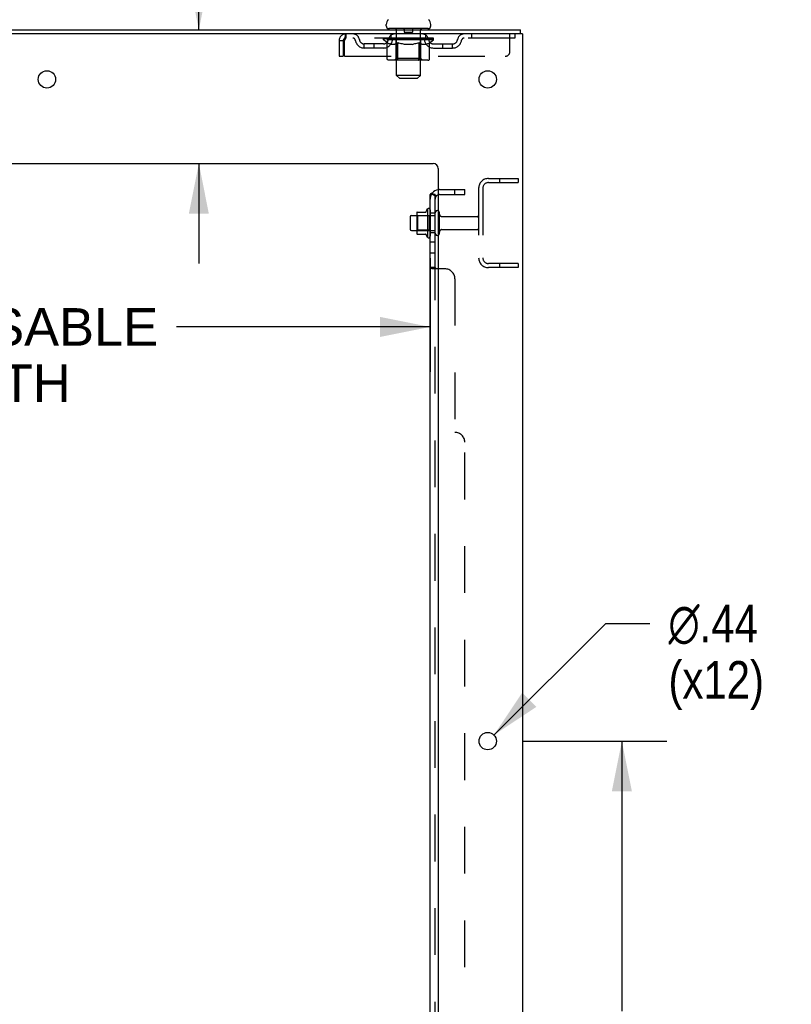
# Model space of a CAD drawing. Header units: inches. Extents: x 0 to 215, y 0 to 139.
# Tile 108 of 112: x 136 to 155, y 68 to 93. Entities that reach past the tile are written whole.
import ezdxf

# ---------------------------------------------------------------- set-up
doc = ezdxf.new("R2010")
doc.units = ezdxf.units.IN
doc.header["$LTSCALE"] = 11.804375
doc.header["$MEASUREMENT"] = 0
doc.linetypes.add('HIDDEN', pattern=[0.2, 0.1, -0.1])
doc.layers.get('0').update_dxf_attribs({"linetype": 'CONTINUOUS'})
for name, color, linetype in [('DEFAULT_2', 8, 'HIDDEN'), ('DIMENSIONS', 7, 'CONTINUOUS'), ('SUBPANEL', 7, 'CONTINUOUS')]:
    doc.layers.add(name, color=color, linetype=linetype)
doc.styles.get("Standard").update_dxf_attribs({"font": 'arial.ttf'})
doc.styles.add('TEXTSTYLE_1', font='gdt', dxfattribs={"width": 0.8})
doc.dimstyles.new('DIMSTYLE_1', dxfattribs={"dimtxt": 0.946875, "dimasz": 1.2625, "dimexe": 0.09, "dimexo": 0.07, "dimgap": 0.0375, "dimtad": 0, "dimtih": 1, "dimtoh": 1, "dimzin": 4, "dimdsep": 46, "dimtxsty": 'Standard', "dimblk": '_FILLED', "dimblk1": '_FILLED', "dimblk2": '_FILLED', "dimcen": 0.09, "dimadec": 3, "dimazin": 1, "dimtfac": 1, "dimtdec": 3, "dimtofl": 0, "dimtmove": 0, "dimatfit": 3, "dimldrblk": '_FILLED', "dimfxl": 0, "dimtolj": 1, "dimtzin": 4, "dimarcsym": 0})
doc.dimstyles.new('DIMSTYLE_2', dxfattribs={"dimtxt": 0.946875, "dimasz": 1.2625, "dimexe": 0.09, "dimexo": 0.07, "dimgap": 0.09, "dimtad": 0, "dimtih": 1, "dimtoh": 1, "dimzin": 4, "dimdsep": 46, "dimtxsty": 'Standard', "dimblk": '_FILLED', "dimblk1": '_FILLED', "dimblk2": '_FILLED', "dimcen": 0.09, "dimadec": 3, "dimazin": 1, "dimtfac": 1, "dimtdec": 3, "dimtofl": 0, "dimtmove": 0, "dimatfit": 1, "dimldrblk": '_FILLED', "dimfxl": 0, "dimtolj": 1, "dimtzin": 4, "dimarcsym": 0})

# ---------------------------------------------------------------- blocks, each defined once
blk = doc.blocks.new('_FILLED')
at = {"color": 0, "linetype": 'ByBlock'}
blk.add_solid([(0, 0), (-1, 0.2), (-1, -0.2)], dxfattribs=at)
blk = doc.blocks.new('*D2')
at = {"layer": 'DIMENSIONS', "color": 2, "linetype": 'Continuous'}
for p, q in [((123.265, 86.5), (123.265, 83.626)), ((145.89, 86.5), (145.89, 83.626)), ((123.265, 84.762), (129.662, 84.762)), ((145.89, 84.762), (139.493, 84.762))]:
    blk.add_line(p, q, dxfattribs=at)
at = {"layer": 'DIMENSIONS', "color": 2, "linetype": 'Continuous', "xscale": 1.2625, "yscale": 1.2625, "zscale": 1.2625, "rotation": 180}
blk.add_blockref('_FILLED', (123.265, 84.762), dxfattribs=at)
at = {"layer": 'DIMENSIONS', "color": 2, "linetype": 'Continuous', "xscale": 1.2625, "yscale": 1.2625, "zscale": 1.2625}
blk.add_blockref('_FILLED', (145.89, 84.762), dxfattribs=at)
at = {"layer": 'DIMENSIONS', "color": 2, "linetype": 'Continuous', "insert": (134.577, 85.236), "char_height": 0.94688, "width": 8.88443, "attachment_point": 2, "line_spacing_factor": 0.9}
blk.add_mtext('22.63 USABLE\\PDEPTH', dxfattribs=at)
blk = doc.blocks.new('*D14')
at = {"layer": 'DIMENSIONS', "color": 2, "linetype": 'Continuous'}
for p, q in [((140.053, 94.999), (138.948, 94.999)), ((140.053, 92.259), (140.053, 94.999)), ((140.053, 88.884), (140.053, 86.359))]:
    blk.add_line(p, q, dxfattribs=at)
at = {"layer": 'DIMENSIONS', "color": 2, "linetype": 'Continuous', "xscale": 1.2625, "yscale": 1.2625, "zscale": 1.2625}
for p, rotation in [((140.053, 92.259), 270), ((140.053, 88.884), 90)]:
    blk.add_blockref('_FILLED', p, dxfattribs=dict(at, rotation=rotation))
at = {"layer": 'DIMENSIONS', "color": 2, "linetype": 'Continuous', "insert": (138.475, 95.472), "char_height": 0.9469, "width": 2.57311, "attachment_point": 3, "line_spacing_factor": 0.9}
blk.add_mtext('3.38', dxfattribs=at)
blk = doc.blocks.new('*D15')
at = {"layer": 'DIMENSIONS', "color": 2, "linetype": 'Continuous'}
for p, q in [((148.228, 74.309), (151.865, 74.309)), ((150.729, 74.309), (150.729, 67.494)), ((150.729, 57.609), (150.729, 64.18)), ((148.228, 57.609), (151.865, 57.609))]:
    blk.add_line(p, q, dxfattribs=at)
at = {"layer": 'DIMENSIONS', "color": 2, "linetype": 'Continuous', "xscale": 1.2625, "yscale": 1.2625, "zscale": 1.2625}
for p, rotation in [((150.729, 74.309), 90), ((150.729, 57.609), 270)]:
    blk.add_blockref('_FILLED', p, dxfattribs=dict(at, rotation=rotation))
at = {"layer": 'DIMENSIONS', "color": 2, "linetype": 'Continuous', "insert": (150.729, 67.021), "char_height": 0.9469, "width": 3.30878, "attachment_point": 2, "line_spacing_factor": 0.9}
blk.add_mtext('16.70\\Ptyp.', dxfattribs=at)
blk = doc.blocks.new('*D16')
at = {"layer": 'DIMENSIONS', "color": 2, "linetype": 'Continuous'}
for p, q in [((147.499, 74.463), (150.328, 77.278)), ((150.328, 77.278), (151.433, 77.278))]:
    blk.add_line(p, q, dxfattribs=at)
at = {"layer": 'DIMENSIONS', "color": 2, "linetype": 'Continuous', "xscale": 1.2625, "yscale": 1.2625, "zscale": 1.2625, "rotation": 224.8568331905}
blk.add_blockref('_FILLED', (147.499, 74.463), dxfattribs=at)
at = {"layer": 'DIMENSIONS', "color": 2, "linetype": 'Continuous', "insert": (151.906, 77.751), "char_height": 0.94688, "width": 3.09993, "attachment_point": 1, "line_spacing_factor": 0.9, "style": 'TEXTSTYLE_1'}
blk.add_mtext('{\\fgdt;n}\\fArial;.44\\P(x12)', dxfattribs=at)

msp = doc.modelspace()

# ---------------------------------------------------------------- linework, layer by layer
at = {"color": 3, "linetype": 'Continuous'}
for p, q in [((124.408, 92.259), (148.167, 92.259)), ((148.219, 92.155), (124.413, 92.155)), ((148.219, 92.155), (148.219, 6.363)), ((128.094, 88.884), (145.969, 88.884)), ((146.094, 88.759), (146.094, 8.384))]:
    msp.add_line(p, q, dxfattribs=at)
at = {"color": 7, "linetype": 'Continuous'}
for p, q in [((144.781, 92.358), (144.781, 92.397)), ((144.844, 92.289), (144.844, 92.259)), ((145.844, 92.289), (144.844, 92.289)), ((145.844, 92.289), (145.844, 92.259)), ((145.906, 92.358), (145.906, 92.397)), ((148.167, 92.155), (148.167, 92.259)), ((145.82, 87.739), (145.82, 87.028)), ((145.39, 87.541), (145.39, 87.226)), ((145.42, 87.571), (145.554, 87.571)), ((145.554, 87.639), (145.554, 87.128)), ((145.564, 87.661), (145.792, 87.661)), ((145.42, 87.196), (145.554, 87.196)), ((145.564, 87.106), (145.792, 87.106))]:
    msp.add_line(p, q, dxfattribs=at)
at = {"color": 3, "linetype": 'Continuous'}
for centre in [(136.219, 91.009), (147.344, 91.009), (147.344, 74.309)]:
    msp.add_circle(centre, 0.219, dxfattribs=at)
at = {"color": 7, "linetype": 'Continuous'}
for centre, radius, start, end in [((144.925, 92.397), 0.144, 124.6624, 180), ((145.763, 92.397), 0.144, 360, 55.3376), ((144.85, 92.358), 0.069, 180, 265), ((145.837, 92.358), 0.069, 275, 360), ((146.42, 87.384), 0.698, 149.3369, 156.0321), ((145.852, 87.718), 0.0384, 0, 145.5503), ((145.42, 87.541), 0.03, 90, 180), ((145.564, 87.651), 0.01, 90, 174.8062), ((145.695, 87.639), 0.141, 174.7919, 180), ((145.773, 87.671), 0.01, 270, 336.0321), ((146.07, 87.641), 0.055, 64.0906, 180), ((145.42, 87.226), 0.03, 180, 270), ((145.695, 87.128), 0.141, 180, 185.2081), ((145.564, 87.116), 0.01, 185.1938, 270), ((145.773, 87.096), 0.01, 23.9679, 90), ((146.42, 87.384), 0.698, 203.9679, 210.6631), ((145.852, 87.049), 0.0384, 214.4497, 360), ((146.07, 87.126), 0.055, 180, 295.9094)]:
    msp.add_arc(centre, radius, start, end, dxfattribs=at)
at = {"color": 3, "linetype": 'Continuous'}
msp.add_arc((145.969, 88.759), 0.125, 0, 90, dxfattribs=at)
at = {"layer": 'DEFAULT_2', "color": 8, "linetype": 'HIDDEN'}
for p, q in [((145.024, 92.289), (145.024, 92.259)), ((145.044, 91.108), (145.044, 92.259)), ((145.239, 92.279), (145.239, 92.199)), ((145.439, 92.189), (145.249, 92.189)), ((145.449, 92.279), (145.449, 92.199)), ((145.644, 91.108), (145.644, 92.259)), ((145.664, 92.289), (145.664, 92.259)), ((143.594, 91.988), (143.594, 91.592)), ((143.594, 91.988), (143.698, 91.988)), ((143.698, 91.988), (143.698, 91.592)), ((143.728, 91.592), (143.728, 91.988)), ((143.761, 92.155), (143.761, 92.051)), ((148.031, 92.051), (143.761, 92.051)), ((144.711, 92.004), (144.711, 92.044)), ((144.711, 92.044), (145.017, 92.044)), ((144.807, 91.936), (144.711, 92.004)), ((145.977, 92.004), (144.711, 92.004)), ((144.712, 92.044), (144.712, 92.048)), ((144.832, 92.047), (144.712, 92.048)), ((144.72, 92.044), (144.72, 92.051)), ((144.729, 92.041), (144.729, 92.044)), ((144.729, 92.041), (145.959, 92.041)), ((144.738, 92.041), (144.738, 92.044)), ((144.739, 92.041), (144.739, 92.044)), ((144.749, 92.044), (144.749, 92.051)), ((144.765, 92.041), (144.765, 92.044)), ((144.767, 92.041), (144.767, 92.044)), ((144.795, 92.044), (144.795, 92.051)), ((144.807, 91.529), (144.807, 91.936)), ((144.807, 91.936), (144.822, 91.926)), ((144.81, 92.041), (144.81, 92.044)), ((144.813, 92.041), (144.813, 92.044)), ((144.832, 92.044), (144.832, 92.047)), ((144.859, 92.044), (144.859, 92.051)), ((144.86, 92.041), (144.86, 92.044)), ((144.861, 92.041), (144.861, 92.044)), ((144.864, 92.041), (144.864, 92.044)), ((144.871, 92.041), (144.871, 92.044)), ((144.871, 92.041), (144.871, 92.044)), ((144.875, 92.041), (144.875, 92.044)), ((144.878, 92.041), (144.878, 92.045)), ((144.882, 92.041), (144.882, 92.044)), ((144.896, 92.041), (144.896, 92.044)), ((144.906, 92.051), (144.906, 92.155)), ((144.915, 92.041), (144.915, 92.046)), ((144.915, 92.041), (144.915, 92.044)), ((144.935, 92.041), (144.935, 92.044)), ((144.935, 92.041), (144.935, 92.044)), ((144.937, 92.044), (144.937, 92.051)), ((144.947, 92.041), (144.947, 92.044)), ((144.951, 92.041), (144.951, 92.044)), ((144.96, 92.041), (144.96, 92.044)), ((144.971, 92.041), (144.971, 92.048)), ((144.987, 92.041), (144.987, 92.044)), ((144.99, 92.041), (144.99, 92.044)), ((145.017, 92.041), (145.017, 92.044)), ((145.084, 92.044), (145.022, 92.044)), ((145.027, 92.044), (145.027, 92.051)), ((145.031, 91.532), (145.031, 92.001)), ((145.034, 92.041), (145.034, 92.044)), ((145.039, 92.041), (145.039, 92.044)), ((145.045, 92.041), (145.045, 92.049)), ((145.049, 92.041), (145.049, 92.044)), ((145.06, 92.041), (145.06, 92.044)), ((145.075, 91.936), (145.06, 91.926)), ((145.075, 91.529), (145.075, 91.936)), ((145.075, 91.936), (145.104, 91.926)), ((145.084, 92.041), (145.084, 92.044)), ((145.159, 92.044), (145.1, 92.044)), ((145.12, 92.041), (145.12, 92.044)), ((145.127, 92.044), (145.127, 92.051)), ((145.131, 92.041), (145.131, 92.044)), ((145.133, 92.041), (145.133, 92.05)), ((145.136, 92.041), (145.136, 92.044)), ((145.144, 92.041), (145.144, 92.044)), ((145.159, 92.041), (145.159, 92.044)), ((145.239, 92.044), (145.185, 92.044)), ((145.198, 92.041), (145.198, 92.044)), ((145.229, 92.044), (145.344, 92.051)), ((145.234, 92.044), (145.234, 92.051)), ((145.234, 92.05), (145.234, 92.051)), ((145.234, 92.044), (145.234, 92.05)), ((145.234, 92.041), (145.234, 92.044)), ((145.238, 92.041), (145.238, 92.044)), ((145.239, 92.041), (145.239, 92.044)), ((145.24, 92.041), (145.24, 92.044)), ((145.323, 92.044), (145.275, 92.044)), ((145.28, 92.041), (145.28, 92.044)), ((145.323, 92.041), (145.323, 92.044)), ((145.341, 92.044), (145.341, 92.044)), ((145.341, 92.041), (145.341, 92.044)), ((145.341, 92.041), (145.341, 92.044)), ((145.344, 92.044), (145.344, 92.051)), ((145.344, 92.051), (145.458, 92.044)), ((145.346, 92.041), (145.346, 92.044)), ((145.346, 92.044), (145.347, 92.044)), ((145.347, 92.041), (145.347, 92.044)), ((145.365, 92.041), (145.365, 92.044)), ((145.365, 92.044), (145.413, 92.044)), ((145.407, 92.041), (145.407, 92.044)), ((145.448, 92.041), (145.448, 92.044)), ((145.448, 92.041), (145.448, 92.044)), ((145.448, 92.044), (145.503, 92.044)), ((145.449, 92.041), (145.449, 92.044)), ((145.453, 92.05), (145.454, 92.051)), ((145.453, 92.044), (145.453, 92.05)), ((145.453, 92.041), (145.453, 92.044)), ((145.454, 92.044), (145.454, 92.051)), ((145.49, 92.041), (145.49, 92.044)), ((145.529, 92.041), (145.529, 92.044)), ((145.529, 92.044), (145.588, 92.044)), ((145.544, 92.041), (145.544, 92.044)), ((145.552, 92.041), (145.552, 92.044)), ((145.554, 92.041), (145.554, 92.05)), ((145.557, 92.041), (145.557, 92.044)), ((145.56, 92.044), (145.56, 92.051)), ((145.568, 92.041), (145.568, 92.044)), ((145.61, 91.935), (145.581, 91.925)), ((145.604, 92.041), (145.604, 92.044)), ((145.604, 92.044), (145.666, 92.044)), ((145.61, 91.529), (145.61, 91.935)), ((145.61, 91.935), (145.624, 91.925)), ((145.628, 92.041), (145.628, 92.044)), ((145.639, 92.041), (145.639, 92.044)), ((145.643, 92.041), (145.643, 92.049)), ((145.649, 92.041), (145.649, 92.044)), ((145.654, 92.041), (145.654, 92.044)), ((145.657, 91.532), (145.657, 92.001)), ((145.661, 92.044), (145.661, 92.051)), ((145.671, 92.041), (145.671, 92.044)), ((145.671, 92.044), (145.872, 92.044)), ((145.698, 92.041), (145.698, 92.044)), ((145.701, 92.041), (145.701, 92.044)), ((145.717, 92.041), (145.717, 92.048)), ((145.728, 92.041), (145.728, 92.044)), ((145.737, 92.041), (145.737, 92.044)), ((145.741, 92.041), (145.741, 92.044)), ((145.751, 92.044), (145.751, 92.051)), ((145.752, 92.041), (145.752, 92.044)), ((145.752, 92.041), (145.752, 92.044)), ((145.773, 92.041), (145.773, 92.046)), ((145.773, 92.041), (145.773, 92.044)), ((145.781, 92.051), (145.781, 92.155)), ((145.791, 92.041), (145.791, 92.044)), ((145.806, 92.041), (145.806, 92.044)), ((145.81, 92.041), (145.81, 92.045)), ((145.813, 92.041), (145.813, 92.044)), ((145.817, 92.041), (145.817, 92.044)), ((145.817, 92.041), (145.817, 92.044)), ((145.824, 92.041), (145.824, 92.044)), ((145.827, 92.041), (145.827, 92.044)), ((145.828, 92.041), (145.828, 92.044)), ((145.829, 92.044), (145.829, 92.051)), ((145.878, 91.934), (145.864, 91.925)), ((145.875, 92.041), (145.875, 92.044)), ((145.878, 92.041), (145.878, 92.044)), ((145.878, 91.934), (145.977, 92.004)), ((145.878, 91.529), (145.878, 91.934)), ((145.892, 92.044), (145.892, 92.051)), ((145.921, 92.041), (145.921, 92.044)), ((145.923, 92.041), (145.923, 92.044)), ((145.939, 92.044), (145.939, 92.051)), ((145.949, 92.041), (145.949, 92.044)), ((145.95, 92.041), (145.95, 92.044)), ((145.959, 92.041), (145.959, 92.044)), ((145.968, 92.044), (145.968, 92.051)), ((145.977, 92.004), (145.977, 92.051)), ((146.931, 92.155), (146.931, 92.051)), ((147.906, 91.717), (147.906, 92.155)), ((148.031, 92.155), (148.031, 92.051)), ((144.229, 91.8), (144.229, 91.904)), ((144.712, 91.904), (144.229, 91.904)), ((144.712, 91.8), (144.229, 91.8)), ((144.479, 91.8), (144.479, 91.904)), ((144.837, 91.917), (144.822, 91.926)), ((144.852, 91.909), (144.837, 91.917)), ((144.866, 91.902), (144.852, 91.909)), ((144.88, 91.897), (144.866, 91.903)), ((144.895, 91.892), (144.88, 91.897)), ((144.989, 91.892), (144.895, 91.892)), ((144.989, 91.892), (145.003, 91.897)), ((145.017, 91.902), (145.003, 91.897)), ((145.031, 91.909), (145.017, 91.902)), ((145.046, 91.917), (145.031, 91.909)), ((145.06, 91.926), (145.045, 91.917)), ((145.133, 91.917), (145.104, 91.926)), ((145.161, 91.909), (145.133, 91.917)), ((145.189, 91.903), (145.161, 91.909)), ((145.217, 91.897), (145.189, 91.903)), ((145.245, 91.892), (145.217, 91.897)), ((145.443, 91.892), (145.245, 91.892)), ((145.443, 91.892), (145.47, 91.897)), ((145.498, 91.902), (145.47, 91.897)), ((145.526, 91.909), (145.498, 91.902)), ((145.554, 91.917), (145.525, 91.909)), ((145.582, 91.925), (145.553, 91.917)), ((145.638, 91.917), (145.624, 91.925)), ((145.652, 91.909), (145.638, 91.917)), ((145.666, 91.903), (145.652, 91.909)), ((145.679, 91.897), (145.665, 91.903)), ((145.692, 91.892), (145.679, 91.897)), ((145.796, 91.892), (145.692, 91.892)), ((145.796, 91.892), (145.81, 91.897)), ((145.823, 91.903), (145.81, 91.897)), ((145.837, 91.909), (145.823, 91.902)), ((145.85, 91.917), (145.836, 91.909)), ((145.864, 91.925), (145.85, 91.916)), ((145.975, 91.904), (146.458, 91.904)), ((145.975, 91.8), (146.458, 91.8)), ((146.208, 91.8), (146.208, 91.904)), ((146.458, 91.8), (146.458, 91.904)), ((143.594, 91.592), (143.698, 91.592)), ((143.728, 91.592), (147.781, 91.592)), ((145.835, 91.492), (144.85, 91.492)), ((145.031, 91.532), (144.991, 91.492)), ((145.657, 91.532), (145.031, 91.532)), ((145.589, 91.492), (145.591, 91.493)), ((145.596, 91.495), (145.599, 91.497)), ((145.599, 91.497), (145.601, 91.499)), ((145.657, 91.532), (145.696, 91.492)), ((145.113, 91.039), (145.044, 91.108)), ((145.644, 91.108), (145.044, 91.108)), ((145.113, 91.039), (145.575, 91.039)), ((145.575, 91.039), (145.644, 91.108)), ((147.361, 88.509), (148.115, 88.509)), ((147.645, 88.509), (147.645, 88.405)), ((148.115, 88.509), (148.115, 88.405)), ((147.115, 88.262), (147.115, 86.505)), ((147.219, 88.262), (147.219, 86.505)), ((147.361, 88.405), (148.115, 88.405)), ((145.89, 87.718), (145.89, 87.049)), ((145.574, 87.567), (145.554, 87.587)), ((145.554, 87.571), (146.015, 87.571)), ((145.574, 87.567), (145.574, 87.2)), ((145.87, 87.567), (145.574, 87.567)), ((145.87, 87.567), (145.89, 87.587)), ((145.87, 87.567), (145.87, 87.2)), ((146.015, 87.126), (146.015, 87.641)), ((146.125, 87.126), (146.125, 87.641)), ((146.187, 87.549), (147.085, 87.549)), ((146.187, 87.219), (147.085, 87.219)), ((145.574, 87.2), (145.554, 87.18)), ((145.554, 87.196), (146.015, 87.196)), ((145.87, 87.2), (145.574, 87.2)), ((145.87, 87.2), (145.89, 87.18)), ((148.115, 86.363), (147.361, 86.363)), ((148.115, 86.259), (147.361, 86.259)), ((147.645, 86.363), (147.645, 86.259)), ((148.115, 86.363), (148.115, 86.259))]:
    msp.add_line(p, q, dxfattribs=at)
for points in [[(143.761, 92.155), (143.759, 92.154), (143.756, 92.15), (143.754, 92.145), (143.751, 92.138), (143.749, 92.129), (143.747, 92.118), (143.744, 92.106), (143.742, 92.092), (143.74, 92.076), (143.737, 92.06), (143.735, 92.043), (143.733, 92.025), (143.73, 92.006), (143.728, 91.988)], [(143.761, 92.051), (143.759, 92.05), (143.756, 92.049), (143.754, 92.047), (143.751, 92.044), (143.749, 92.041), (143.747, 92.037), (143.744, 92.032), (143.742, 92.027), (143.74, 92.021), (143.737, 92.015), (143.735, 92.008), (143.733, 92.002), (143.73, 91.995), (143.728, 91.988)], [(144.85, 91.492), (144.845, 91.493), (144.84, 91.493), (144.835, 91.495), (144.83, 91.497), (144.826, 91.499), (144.821, 91.502), (144.817, 91.506), (144.814, 91.51), (144.811, 91.514), (144.809, 91.519), (144.808, 91.524), (144.807, 91.529)], [(145.096, 91.492), (145.094, 91.493), (145.091, 91.493), (145.089, 91.495), (145.086, 91.497), (145.084, 91.499), (145.082, 91.502), (145.08, 91.506), (145.078, 91.51), (145.077, 91.514), (145.076, 91.519), (145.075, 91.524), (145.075, 91.529)], [(145.591, 91.493), (145.594, 91.493), (145.596, 91.495)], [(145.601, 91.499), (145.603, 91.502), (145.605, 91.506), (145.607, 91.51), (145.608, 91.514)], [(145.603, 91.502), (145.605, 91.506), (145.607, 91.51)], [(145.608, 91.514), (145.609, 91.519), (145.61, 91.524), (145.61, 91.529)], [(145.609, 91.519), (145.61, 91.524), (145.61, 91.529)], [(145.835, 91.492), (145.84, 91.493), (145.845, 91.493), (145.85, 91.495), (145.855, 91.497), (145.86, 91.499), (145.864, 91.502), (145.868, 91.506), (145.871, 91.51), (145.874, 91.514), (145.876, 91.519), (145.877, 91.524), (145.878, 91.529)]]:
    msp.add_lwpolyline(points, dxfattribs=at)
for centre, radius, start, end in [((144.85, 92.358), 0.069, 265, 270), ((145.014, 92.259), 0.03, 0, 90), ((145.229, 92.279), 0.01, 0, 90), ((145.249, 92.199), 0.01, 180, 270), ((145.439, 92.199), 0.01, 270, 360), ((145.459, 92.279), 0.01, 90, 180), ((145.674, 92.259), 0.03, 90, 180), ((145.837, 92.358), 0.069, 270, 275), ((143.761, 91.988), 0.167, 90, 180), ((143.761, 91.988), 0.063, 90, 180), ((143.94, 91.988), 0.167, 8.0716, 90), ((143.941, 91.988), 0.0625, 7.9863, 90), ((144.229, 92.029), 0.229, 187.9863, 270), ((144.229, 92.029), 0.125, 188.0716, 270), ((144.712, 92.029), 0.125, 270, 351.9284), ((144.712, 92.029), 0.229, 270, 352.0137), ((145.001, 91.988), 0.167, 90, 171.9284), ((145.001, 91.988), 0.0625, 90, 172.0137), ((144.991, 92.001), 0.0398, 0, 90), ((145.696, 92.001), 0.0398, 90, 180), ((145.686, 91.988), 0.167, 8.0716, 90), ((145.687, 91.988), 0.0625, 7.9863, 90), ((145.975, 92.029), 0.229, 187.9863, 270), ((145.975, 92.029), 0.125, 188.0716, 270), ((146.458, 92.029), 0.125, 270, 351.9284), ((146.458, 92.029), 0.229, 270, 352.0137), ((146.748, 91.988), 0.167, 90, 171.9284), ((146.747, 91.988), 0.0625, 90, 172.0137), ((147.781, 91.717), 0.125, 270, 360), ((147.361, 88.262), 0.246, 90, 180), ((147.361, 88.262), 0.142, 90, 180), ((146.07, 87.641), 0.055, 360, 64.0906), ((146.187, 87.611), 0.0625, 180, 270), ((147.085, 87.519), 0.03, 360, 90), ((146.187, 87.156), 0.0625, 90, 180), ((147.085, 87.249), 0.03, 270, 0), ((146.07, 87.126), 0.055, 295.9094, 0), ((147.361, 86.505), 0.246, 180, 270), ((147.361, 86.505), 0.142, 180, 270)]:
    msp.add_arc(centre, radius, start, end, dxfattribs=at)
for centre, major_axis, ratio, start_param, end_param in [((145.344, 92.051), (0.633, 0.007), 0.05963, 9.249616, 9.431313), ((145.344, 92.051), (0.633, 0), 0.060556, -3.083241, -2.96706), ((145.344, 92.051), (0.633, 0.013), 0.05688, 2.791345, 2.965878), ((144.735, 92.039), (0.198, -0.002), 0.05963, 0.605815, 1.645666), ((144.666, 92.039), (0.198, 0.002), 0.05963, 0.25549, 1.295341), ((145.344, 92.051), (0.633, -0.007), 0.05963, -2.96643, -2.791898), ((144.666, 92.032), (0.198, 0.004), 0.05688, 1.20151, 1.294789), ((144.735, 92.032), (0.198, 0), 0.060556, 1.551758, 1.645036), ((144.691, 92.032), (0.198, 0.002), 0.05963, 1.170259, 1.376596), ((144.736, 92.034), (0.164, 0.002), 0.05963, 1.065228, 1.614276), ((144.716, 92.034), (0.164, 0.003), 0.05688, 0.890143, 1.43919), ((144.774, 92.034), (0.164, 0), 0.060556, 1.240391, 1.789438), ((145.344, 92.051), (0.633, 0.019), 0.052395, 2.616403, 2.790936), ((144.798, 92.039), (0.198, -0.004), 0.05688, 0.7809, 1.820751), ((144.663, 92.039), (0.198, 0.004), 0.05688, 0.080405, 1.120256), ((145.344, 92.051), (0.633, -0.013), 0.05688, -2.791345, -2.616812), ((144.663, 92.032), (0.198, 0.006), 0.052395, 1.026568, 1.119847), ((144.798, 92.032), (0.198, -0.002), 0.05963, 1.72692, 1.820198), ((144.716, 92.034), (0.164, 0.005), 0.052395, 0.715201, 1.264248), ((144.83, 92.034), (0.164, -0.002), 0.05963, 1.415553, 1.9646), ((145.344, 92.051), (0.633, 0.025), 0.046319, 2.441654, 2.616187), ((144.877, 92.039), (0.198, -0.006), 0.052395, 0.955842, 1.995693), ((144.68, 92.039), (0.198, 0.006), 0.052395, -0.094537, 0.945314), ((145.344, 92.051), (0.633, -0.019), 0.052395, -2.616403, -2.44187), ((144.68, 92.032), (0.198, 0.008), 0.046319, 0.851819, 0.945098), ((144.877, 92.032), (0.198, -0.004), 0.05688, 1.902006, 1.995284), ((144.734, 92.034), (0.164, 0.006), 0.046319, 0.540452, 1.089499), ((144.901, 92.034), (0.164, -0.003), 0.05688, 1.590638, 2.139686), ((144.691, 92.039), (0.198, 0), 0.060556, 0.430652, 0.777569), ((145.344, 92.051), (0.633, 0.029), 0.038841, 2.267123, 2.441656), ((144.97, 92.039), (0.198, -0.008), 0.046319, 1.130591, 2.170442), ((145.344, 92.051), (0.633, -0.025), 0.046319, -2.441654, -2.267121), ((144.717, 92.039), (0.198, 0.008), 0.046319, -0.269286, 0.770565), ((144.717, 92.032), (0.198, 0.009), 0.038841, 0.677289, 0.770567), ((144.97, 92.032), (0.198, -0.006), 0.052395, 2.076947, 2.170226), ((144.771, 92.034), (0.164, 0.008), 0.038841, 0.365921, 0.914969), ((144.986, 92.034), (0.164, -0.005), 0.052395, 1.76558, 2.314627), ((145.344, 92.051), (0.633, 0.033), 0.030195, 2.09281, 2.267343), ((145.075, 92.039), (0.198, -0.009), 0.038841, 1.305122, 2.344973), ((145.344, 92.051), (0.633, -0.029), 0.038841, -2.267123, -2.092591), ((144.773, 92.039), (0.198, 0.009), 0.038841, -0.443817, 0.596034), ((144.773, 92.032), (0.198, 0.01), 0.030195, 0.502975, 0.596254), ((145.075, 92.032), (0.198, -0.008), 0.046319, 2.251696, 2.344975), ((144.825, 92.034), (0.164, 0.009), 0.030195, 0.191608, 0.740655), ((145.081, 92.034), (0.164, -0.006), 0.046319, 1.940329, 2.489376), ((144.847, 92.039), (0.198, 0.01), 0.030195, -0.61813, 0.421721), ((145.344, 92.051), (0.633, 0.036), 0.020645, 1.918687, 2.09322), ((145.188, 92.039), (0.198, -0.01), 0.030195, 1.479435, 2.519286), ((145.344, 92.051), (0.633, -0.033), 0.030195, -2.09281, -1.918277), ((144.847, 92.032), (0.198, 0.011), 0.020645, 0.328852, 0.422131), ((145.188, 92.032), (0.198, -0.009), 0.038841, 2.426227, 2.519505), ((144.896, 92.034), (0.164, 0.009), 0.020645, 0.017485, 0.566532), ((145.185, 92.034), (0.164, -0.008), 0.038841, 2.11486, 2.663907), ((144.935, 92.039), (0.198, 0.011), 0.020645, -0.792253, 0.247598), ((145.344, 92.051), (0.633, 0.038), 0.010478, 1.744704, 1.919237), ((145.306, 92.039), (0.198, -0.011), 0.020645, 1.653558, 2.693409), ((145.344, 92.051), (0.633, -0.036), 0.020645, -1.918687, -1.744154), ((144.935, 92.032), (0.198, 0.012), 0.010478, 0.154869, 0.248148), ((145.306, 92.032), (0.198, -0.01), 0.030195, 2.60054, 2.693819), ((144.979, 92.034), (0.164, 0.01), 0.010478, 6.126688, 6.675735), ((145.293, 92.034), (0.164, -0.009), 0.030195, 2.289173, 2.83822), ((145.036, 92.039), (0.198, 0.012), 0.010478, -0.966236, -0.000846), ((145.425, 92.039), (0.198, -0.012), 0.010478, 1.827541, 2.867392), ((145.344, 92.051), (0.633, -0.038), 0.010478, -1.744704, -1.570171), ((145.425, 92.032), (0.198, -0.011), 0.020645, 2.774664, 2.867942), ((145.403, 92.034), (0.164, -0.009), 0.020645, 2.463296, 3.012344), ((145.263, 92.039), (0.198, 0.012), 0.010478, 0.274201, 1.314052), ((145.177, 92.034), (0.164, 0.01), 0.010478, -0.000483, 0.504314), ((145.147, 92.032), (0.198, 0.012), 0.010478, 0.099668, 0.192946), ((145.344, 92.051), (0.633, 0.038), 0.010478, -1.571421, -1.396888), ((145.541, 92.032), (0.198, -0.012), 0.010478, 2.948646, 3.041925), ((145.511, 92.034), (0.164, -0.01), 0.010478, 2.637279, 3.142076), ((145.382, 92.039), (0.198, 0.011), 0.020645, 0.448184, 1.488034), ((145.285, 92.034), (0.164, 0.009), 0.020645, 0.129249, 0.678296), ((145.263, 92.032), (0.198, 0.011), 0.020645, 0.273651, 0.366929), ((145.651, 92.039), (0.198, -0.012), 0.010478, -3.140747, -2.175357), ((145.344, 92.051), (0.633, 0.036), 0.020645, -1.397439, -1.222906), ((145.344, 92.051), (0.633, -0.038), 0.010478, 1.222355, 1.396888), ((145.5, 92.039), (0.198, 0.01), 0.030195, 0.622307, 1.662158), ((145.395, 92.034), (0.164, 0.009), 0.030195, 0.303372, 0.852419), ((145.709, 92.034), (0.164, -0.01), 0.010478, 2.749043, 3.29809), ((145.753, 92.039), (0.198, -0.011), 0.020645, 2.893995, 3.933846), ((145.382, 92.032), (0.198, 0.01), 0.030195, 0.447774, 0.541052), ((145.753, 92.032), (0.198, -0.012), 0.010478, 2.893445, 2.986723), ((145.344, 92.051), (0.633, 0.033), 0.030195, -1.223315, -1.048783), ((145.344, 92.051), (0.633, -0.036), 0.020645, 1.048373, 1.222906), ((145.613, 92.039), (0.198, 0.009), 0.038841, 0.79662, 1.836471), ((145.503, 92.034), (0.164, 0.008), 0.038841, 0.477686, 1.026733), ((145.792, 92.034), (0.164, -0.009), 0.020645, 2.57506, 3.124108), ((145.841, 92.039), (0.198, -0.01), 0.030195, 2.719872, 3.759723), ((145.717, 92.039), (0.198, 0.008), 0.046319, 0.971151, 2.011002), ((145.5, 92.032), (0.198, 0.009), 0.038841, 0.622087, 0.715366), ((145.841, 92.032), (0.198, -0.011), 0.020645, 2.719462, 2.812741), ((145.344, 92.051), (0.633, 0.029), 0.038841, -1.049002, -0.874469), ((145.344, 92.051), (0.633, -0.033), 0.030195, 0.87425, 1.048783), ((145.607, 92.034), (0.164, 0.006), 0.046319, 0.652216, 1.201263), ((145.811, 92.039), (0.198, 0.006), 0.052395, 1.1459, 2.185751), ((145.862, 92.034), (0.164, -0.009), 0.030195, 2.400937, 2.949985), ((145.915, 92.039), (0.198, -0.009), 0.038841, 2.545558, 3.585409), ((145.702, 92.034), (0.164, 0.005), 0.052395, 0.826965, 1.376012), ((145.613, 92.032), (0.198, 0.008), 0.046319, 0.796618, 0.889896), ((145.915, 92.032), (0.198, -0.01), 0.030195, 2.545339, 2.638617), ((145.89, 92.039), (0.198, 0.004), 0.05688, 1.320842, 2.360692), ((145.344, 92.051), (0.633, 0.025), 0.046319, -0.874471, -0.699939), ((145.344, 92.051), (0.633, -0.029), 0.038841, 0.699936, 0.874469), ((145.971, 92.039), (0.198, -0.008), 0.046319, 2.371028, 3.410879), ((145.917, 92.034), (0.164, -0.008), 0.038841, 2.226624, 2.775671), ((145.953, 92.039), (0.198, 0.002), 0.05963, 1.495927, 2.535778), ((145.787, 92.034), (0.164, 0.003), 0.05688, 1.001907, 1.550954), ((146.008, 92.039), (0.198, -0.006), 0.052395, 2.196279, 3.23613), ((145.717, 92.032), (0.198, 0.006), 0.052395, 0.971367, 1.064645), ((145.954, 92.034), (0.164, -0.006), 0.046319, 2.052093, 2.601141), ((145.997, 92.039), (0.198, 0), 0.060556, 1.671089, 2.71094), ((145.971, 92.032), (0.198, -0.009), 0.038841, 2.371026, 2.464304), ((146.025, 92.039), (0.198, -0.004), 0.05688, 2.021337, 3.061188), ((145.344, 92.051), (0.633, 0.019), 0.052395, -0.699723, -0.52519), ((145.344, 92.051), (0.633, -0.025), 0.046319, 0.525406, 0.699939), ((146.021, 92.039), (0.198, -0.002), 0.05963, 1.846251, 2.886102), ((145.858, 92.034), (0.164, 0.002), 0.05963, 1.176993, 1.72604), ((145.972, 92.034), (0.164, -0.005), 0.052395, 1.877344, 2.426392), ((145.913, 92.034), (0.164, 0), 0.060556, 1.352155, 1.901202), ((145.971, 92.034), (0.164, -0.003), 0.05688, 1.702402, 2.25145), ((145.952, 92.034), (0.164, -0.002), 0.05963, 1.527317, 2.076364), ((145.811, 92.032), (0.198, 0.004), 0.05688, 1.146309, 1.239587), ((146.008, 92.032), (0.198, -0.008), 0.046319, 2.196495, 2.289773), ((145.344, 92.051), (0.633, 0.013), 0.05688, -0.524781, -0.350248), ((145.344, 92.051), (0.633, -0.019), 0.052395, 0.350657, 0.52519), ((145.89, 92.032), (0.198, 0.002), 0.05963, 1.321394, 1.414673), ((146.025, 92.032), (0.198, -0.006), 0.052395, 2.021746, 2.115024), ((145.344, 92.051), (0.633, 0.007), 0.05963, -0.349695, -0.175162), ((145.344, 92.051), (0.633, -0.013), 0.05688, 0.175715, 0.350248), ((145.953, 92.032), (0.198, 0), 0.060556, 1.496556, 1.589835), ((146.021, 92.032), (0.198, -0.004), 0.05688, 1.846804, 1.940083), ((145.997, 92.032), (0.198, -0.002), 0.05963, 1.671719, 1.764997), ((145.344, 92.051), (0.633, 0), 0.060556, -0.174533, 0), ((145.344, 92.051), (0.633, -0.007), 0.05963, 0.000629, 0.175162)]:
    msp.add_ellipse(centre, major_axis=major_axis, ratio=ratio, start_param=start_param, end_param=end_param, dxfattribs=at)
at = {"layer": 'SUBPANEL', "color": 8, "linetype": 'HIDDEN'}
for p, q in [((146.127, 88.227), (146.765, 88.227)), ((146.515, 88.102), (146.515, 88.227)), ((146.765, 88.102), (146.765, 88.227)), ((145.991, 88.102), (146.04, 88.061)), ((146.015, 88.082), (146.015, 88.083)), ((146.019, 88.079), (146.019, 88.079)), ((146.127, 88.102), (146.765, 88.102)), ((146.015, 87.634), (145.89, 87.634)), ((146.015, 87.134), (145.89, 87.134)), ((146.015, 86.905), (145.89, 86.905)), ((146.015, 86.624), (145.89, 86.624)), ((145.89, 86.261), (145.89, 86.263)), ((146.015, 12.254), (146.015, 86.263)), ((146.016, 86.258), (146.015, 86.26)), ((146.265, 86.227), (146.094, 86.227)), ((146.515, 85.977), (146.515, 82.102)), ((146.765, 16.665), (146.765, 81.852))]:
    msp.add_line(p, q, dxfattribs=at)
at = {"layer": 'SUBPANEL', "color": 3, "linetype": 'Continuous'}
for p, q in [((145.89, 10.415), (145.89, 88.102)), ((146.094, 86.227), (145.944, 86.227))]:
    msp.add_line(p, q, dxfattribs=at)
at = {"layer": 'SUBPANEL', "color": 7, "linetype": 'Continuous'}
for p, q in [((146.015, 88.102), (145.89, 88.102)), ((145.944, 88.141), (145.991, 88.102)), ((146.015, 86.263), (146.015, 88.102)), ((146.015, 86.263), (145.89, 86.263))]:
    msp.add_line(p, q, dxfattribs=at)
at = {"layer": 'SUBPANEL', "color": 3, "linetype": 'Continuous'}
for points in [[(145.912, 88.123), (145.909, 88.121), (145.906, 88.12), (145.903, 88.118), (145.9, 88.116), (145.898, 88.115), (145.895, 88.113), (145.893, 88.111), (145.892, 88.109), (145.891, 88.107), (145.89, 88.105), (145.89, 88.104), (145.89, 88.102)], [(145.944, 88.141), (145.942, 88.139), (145.939, 88.137), (145.937, 88.135), (145.934, 88.133), (145.93, 88.131), (145.927, 88.129), (145.923, 88.127), (145.92, 88.126), (145.912, 88.123)], [(145.923, 86.238), (145.916, 86.241), (145.912, 86.243), (145.909, 86.244), (145.906, 86.246), (145.903, 86.247), (145.9, 86.249), (145.898, 86.251), (145.895, 86.253), (145.893, 86.255), (145.892, 86.256), (145.891, 86.258), (145.89, 86.26), (145.89, 86.261), (145.89, 86.263)], [(145.944, 86.227), (145.942, 86.229), (145.939, 86.231), (145.937, 86.232), (145.934, 86.234), (145.93, 86.235), (145.927, 86.237), (145.923, 86.238)]]:
    msp.add_lwpolyline(points, dxfattribs=at)
at = {"layer": 'SUBPANEL', "color": 8, "linetype": 'HIDDEN'}
for points in [[(145.958, 88.102), (145.957, 88.102), (145.957, 88.102), (145.956, 88.102), (145.956, 88.102), (145.956, 88.102), (145.955, 88.102), (145.955, 88.102)], [(145.955, 88.102), (145.955, 88.102), (145.955, 88.102), (145.955, 88.102), (145.956, 88.102), (145.956, 88.102), (145.957, 88.102), (145.957, 88.102), (145.958, 88.102), (145.958, 88.102), (145.959, 88.102), (145.96, 88.102), (145.96, 88.102), (145.961, 88.102), (145.962, 88.101), (145.962, 88.101), (145.963, 88.101), (145.964, 88.101), (145.965, 88.101), (145.965, 88.101), (145.966, 88.1), (145.967, 88.1), (145.968, 88.1), (145.968, 88.1), (145.969, 88.1), (145.97, 88.1), (145.971, 88.099), (145.972, 88.099), (145.972, 88.099), (145.973, 88.099), (145.974, 88.098), (145.975, 88.098), (145.976, 88.098), (145.977, 88.098), (145.977, 88.097), (145.978, 88.097), (145.979, 88.097), (145.98, 88.097), (145.981, 88.096), (145.982, 88.096), (145.983, 88.096), (145.984, 88.095), (145.985, 88.095), (145.986, 88.095), (145.987, 88.094), (145.988, 88.094), (145.989, 88.094), (145.99, 88.093), (145.991, 88.093), (145.992, 88.093), (145.993, 88.092), (145.994, 88.092), (145.995, 88.091), (145.996, 88.091), (145.997, 88.09), (145.998, 88.09), (145.999, 88.09), (146, 88.089), (146.001, 88.089), (146.002, 88.088), (146.003, 88.088), (146.003, 88.088), (146.004, 88.087), (146.005, 88.087), (146.006, 88.086), (146.007, 88.086), (146.008, 88.086), (146.008, 88.085), (146.009, 88.085), (146.01, 88.084), (146.011, 88.084), (146.011, 88.084), (146.012, 88.083), (146.013, 88.083), (146.013, 88.083), (146.014, 88.082), (146.015, 88.082), (146.015, 88.081), (146.016, 88.081), (146.017, 88.081), (146.017, 88.08), (146.018, 88.08), (146.018, 88.08), (146.019, 88.08), (146.019, 88.079), (146.019, 88.079)], [(146.015, 88.099), (146.015, 88.101), (146.015, 88.102)], [(146.019, 88.079), (146.019, 88.079), (146.019, 88.08), (146.018, 88.08), (146.018, 88.08), (146.018, 88.08), (146.017, 88.081), (146.017, 88.081), (146.016, 88.081), (146.016, 88.082), (146.015, 88.082)], [(145.903, 86.247), (145.9, 86.249), (145.898, 86.251), (145.895, 86.253), (145.893, 86.255), (145.892, 86.256)], [(145.944, 86.227), (145.942, 86.229), (145.939, 86.231), (145.937, 86.232)], [(146.015, 86.26), (146.015, 86.261), (146.015, 86.263)], [(146.022, 86.252), (146.02, 86.254), (146.018, 86.255), (146.017, 86.257), (146.016, 86.258)], [(146.041, 86.234), (146.04, 86.236), (146.039, 86.237), (146.039, 86.239), (146.037, 86.24), (146.036, 86.242), (146.035, 86.243), (146.033, 86.244), (146.031, 86.246)], [(146.04, 86.227), (146.041, 86.229), (146.041, 86.231), (146.041, 86.232)]]:
    msp.add_lwpolyline(points, dxfattribs=at)
at = {"layer": 'SUBPANEL', "color": 7, "linetype": 'Continuous'}
for points in [[(146.02, 88.09), (146.018, 88.092), (146.017, 88.095), (146.016, 88.097), (146.015, 88.099)], [(146.029, 88.079), (146.027, 88.081), (146.025, 88.083), (146.024, 88.085), (146.022, 88.088), (146.02, 88.09)], [(146.04, 88.061), (146.041, 88.062), (146.041, 88.063), (146.041, 88.064), (146.041, 88.065), (146.04, 88.066), (146.039, 88.067), (146.039, 88.068), (146.037, 88.07), (146.036, 88.071), (146.035, 88.073), (146.033, 88.075), (146.029, 88.079)], [(146.025, 86.25), (146.024, 86.251), (146.022, 86.252), (146.02, 86.254), (146.018, 86.255), (146.017, 86.257), (146.016, 86.258), (146.015, 86.26), (146.015, 86.261), (146.015, 86.263)], [(146.04, 86.227), (146.041, 86.229), (146.041, 86.231), (146.041, 86.232), (146.041, 86.234), (146.04, 86.236), (146.039, 86.237), (146.039, 86.239), (146.037, 86.24), (146.036, 86.242), (146.035, 86.243), (146.033, 86.244), (146.031, 86.246), (146.029, 86.247), (146.025, 86.25)]]:
    msp.add_lwpolyline(points, dxfattribs=at)
at = {"layer": 'SUBPANEL', "color": 3, "linetype": 'Continuous'}
msp.add_arc((146.127, 87.99), 0.237, 98.0054, 140.5658, dxfattribs=at)
at = {"layer": 'SUBPANEL', "color": 8, "linetype": 'HIDDEN'}
for centre, radius, start, end in [((146.127, 87.99), 0.237, 90, 98.0054), ((146.127, 87.99), 0.237, 140.5658, 180), ((146.127, 87.99), 0.112, 90, 107.1415), ((146.265, 85.977), 0.25, 0, 90), ((146.515, 81.852), 0.25, 0, 90)]:
    msp.add_arc(centre, radius, start, end, dxfattribs=at)
at = {"layer": 'SUBPANEL', "color": 7, "linetype": 'Continuous'}
msp.add_arc((146.127, 87.99), 0.112, 107.1415, 180, dxfattribs=at)

# ---------------------------------------------------------------- dimensions: what is measured, and where the dimension line sits
at = {"layer": 'DIMENSIONS', "color": 2, "linetype": 'Continuous'}
dim = msp.add_linear_dim(base=(140.053022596, 88.88357862), p1=(148.106887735, 92.25857862), p2=(145.968887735, 88.88357862), angle=270, dimstyle='DIMSTYLE_1', dxfattribs=at)
dim.commit()
dim.dimension.update_dxf_attribs({"geometry": '*D14', "text_midpoint": (137.185355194, 94.993568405), "dimtype": 160})
dim = msp.add_linear_dim(base=(145.889887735, 84.762345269), p1=(123.264887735, 86.56982862), p2=(145.889887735, 86.56982862), text='<> USABLE\\PDEPTH', dimstyle='DIMSTYLE_1', dxfattribs=at)
dim.commit()
dim.dimension.update_dxf_attribs({"geometry": '*D2', "text_midpoint": (134.577387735, 84.052189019), "dimtype": 160})
dim = msp.add_diameter_dim_2p(p1=(147.499, 74.463), p2=(147.189, 74.154), text='%%c<>\\P(x12)', dimstyle='DIMSTYLE_2', override={"dimpost": '<>'}, dxfattribs=at)
dim.commit()
dim.dimension.update_dxf_attribs({"geometry": '*D16', "text_midpoint": (153.456, 76.568), "dimtype": 163})
dim = msp.add_linear_dim(base=(150.729, 57.609), p1=(148.158, 74.309), p2=(148.158, 57.609), angle=270, text='<>\\Ptyp.', dimstyle='DIMSTYLE_1', dxfattribs=at)
dim.commit()
dim.dimension.update_dxf_attribs({"geometry": '*D15', "text_midpoint": (150.729, 65.837), "dimtype": 160})

doc.saveas('drawing.dxf')
